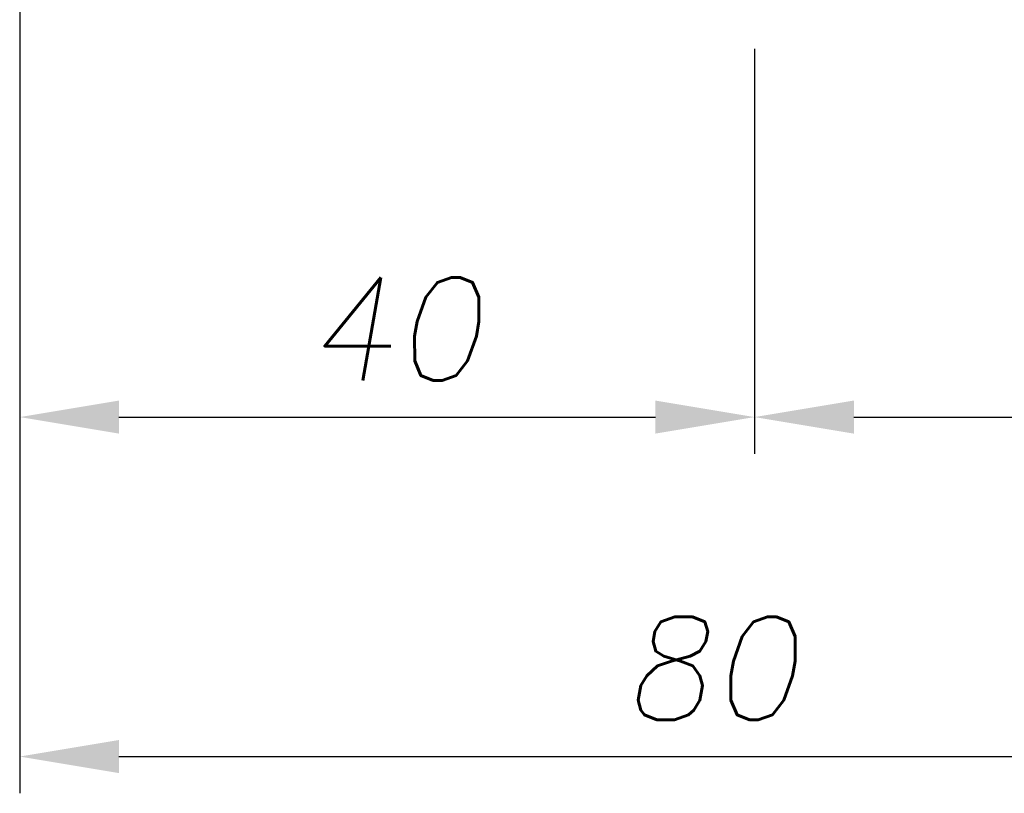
# Model space of a CAD drawing. Header units: millimetres. Extents: x 155 to 1625, y 52 to 706.
# Tile 1 of 23: x 537 to 564, y 52 to 74. Entities that reach past the tile are written whole.
import ezdxf

# ---------------------------------------------------------------- set-up
doc = ezdxf.new("R2010")
doc.units = ezdxf.units.MM
doc.header["$PDSIZE"] = -1
doc.styles.add('DEM2', font='romans.shx', dxfattribs={"oblique": 10, "height": 2.8})
doc.dimstyles.new('AXEGF_STANDARD', dxfattribs={"dimtxt": 2.8, "dimasz": 2.7, "dimexe": 1, "dimexo": 1, "dimgap": 1, "dimtad": 1, "dimdec": 8, "dimdsep": 46, "dimtxsty": 'DEM2', "dimcen": 0, "dimclrd": 256, "dimclre": 256, "dimclrt": 256, "dimadec": 8, "dimazin": 2, "dimtfac": 1, "dimtdec": 8, "dimtmove": 0, "dimatfit": 3, "dimfxl": 1, "dimtolj": 1, "dimarcsym": 0})

# ---------------------------------------------------------------- blocks, each defined once
blk = doc.blocks.new('*D4')
at = {"lineweight": -2}
for p, q in [((577.426, 79.47), (577.426, 52.476)), ((537.426, 77.844), (537.426, 52.476)), ((540.126, 53.476), (574.726, 53.476))]:
    blk.add_line(p, q, dxfattribs=at)
for points in [[(540.126, 53.926), (540.126, 53.026), (537.426, 53.476)], [(574.726, 53.926), (574.726, 53.026), (577.426, 53.476)]]:
    blk.add_solid(points)
at = {"layer": 'Defpoints', "color": 0}
for p in [(577.426, 80.47), (537.426, 78.844), (577.426, 53.476)]:
    blk.add_point(p, dxfattribs=at)
at = {"insert": (553.805, 57.276), "char_height": 2.8, "attachment_point": 1, "style": 'DEM2'}
blk.add_mtext('\\A1;80', dxfattribs=at)
blk = doc.blocks.new('*D7')
at = {"lineweight": -2}
for p, q in [((537.426, 77.844), (537.426, 61.715)), ((557.426, 72.738), (557.426, 61.715)), ((540.126, 62.715), (554.726, 62.715))]:
    blk.add_line(p, q, dxfattribs=at)
for points in [[(540.126, 63.165), (540.126, 62.265), (537.426, 62.715)], [(554.726, 63.165), (554.726, 62.265), (557.426, 62.715)]]:
    blk.add_solid(points)
at = {"layer": 'Defpoints', "color": 0}
for p in [(537.426, 78.844), (557.426, 73.738), (557.426, 62.715)]:
    blk.add_point(p, dxfattribs=at)
at = {"insert": (545.202, 66.515), "char_height": 2.8, "attachment_point": 1, "style": 'DEM2'}
blk.add_mtext('\\A1;40', dxfattribs=at)
blk = doc.blocks.new('*D8')
at = {"lineweight": -2}
for p, q in [((577.426, 79.47), (577.426, 61.715)), ((557.426, 72.738), (557.426, 61.715)), ((560.126, 62.715), (574.726, 62.715))]:
    blk.add_line(p, q, dxfattribs=at)
for points in [[(560.126, 63.165), (560.126, 62.265), (557.426, 62.715)], [(574.726, 63.165), (574.726, 62.265), (577.426, 62.715)]]:
    blk.add_solid(points)
at = {"layer": 'Defpoints', "color": 0}
for p in [(577.426, 80.47), (557.426, 73.738), (577.426, 62.715)]:
    blk.add_point(p, dxfattribs=at)
at = {"insert": (565.816, 66.515), "char_height": 2.8, "attachment_point": 1, "style": 'DEM2'}
blk.add_mtext('\\A1;40', dxfattribs=at)

msp = doc.modelspace()

# ---------------------------------------------------------------- dimensions: what is measured, and where the dimension line sits
for base, p1, p2, picture, middle in [((577.4261517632, 53.4761775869), (537.4261517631, 78.8438760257), (577.4261517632, 80.4699043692), '*D4', (556.1661538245, 53.4761775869)), ((577.4261517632, 62.7145906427), (557.4261517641, 73.7379436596), (577.4261517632, 80.4699043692), '*D8', (568.1410877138, 62.7145906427)), ((557.4261517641, 62.7145906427), (537.4261517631, 78.8438760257), (557.4261517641, 73.7379436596), '*D7', (547.5277341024, 62.7145906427))]:
    dim = msp.add_linear_dim(base=base, p1=p1, p2=p2, dimstyle='AXEGF_STANDARD', override={"dimlfac": 2})
    dim.commit()
    dim.dimension.update_dxf_attribs({"geometry": picture, "text_midpoint": middle, "dimtype": 160})

doc.saveas('drawing.dxf')
